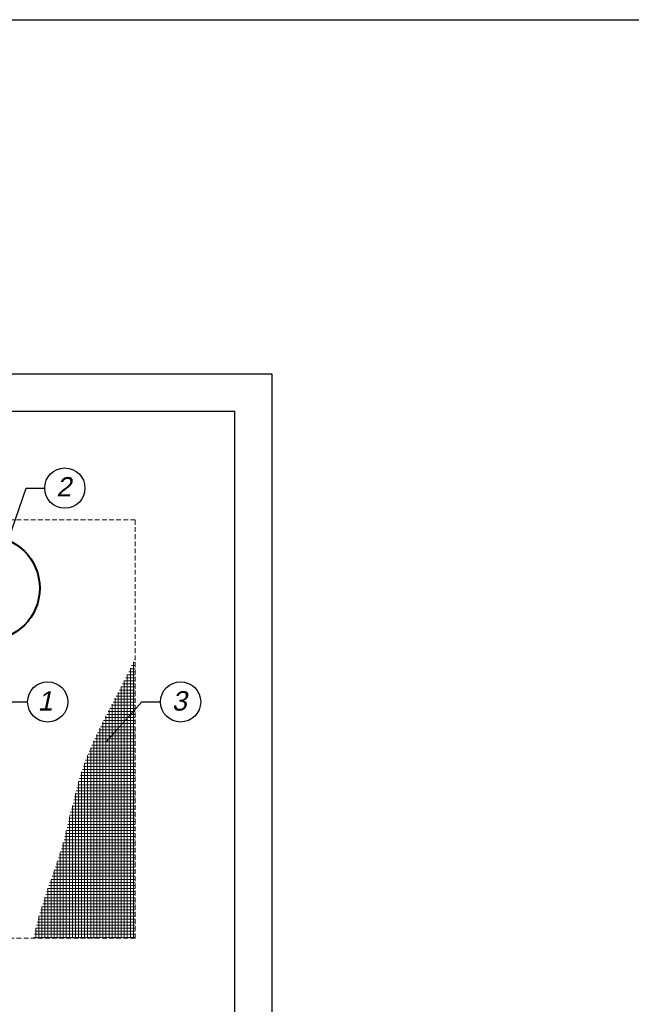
# Model space of a CAD drawing. Header units: millimetres. Extents: x -94648 to 68781, y -29623 to 11990.
# Tile 159 of 181: x 28775 to 29920, y -3176 to -1334. Entities that reach past the tile are written whole.
import ezdxf

# ---------------------------------------------------------------- set-up
doc = ezdxf.new("R2010")
doc.units = ezdxf.units.MM
doc.linetypes.add('DASHED', pattern=[19.05, 12.7, -6.35])
doc.layers.add('ATLAS siatka', color=251, linetype='Continuous', lineweight=5)
doc.layers.add('pomoc', color=3, linetype='Continuous', lineweight=13)
doc.layers.add('opisy', color=2, linetype='Continuous')
doc.layers.add('TABELKA', color=7, linetype='Continuous')
doc.styles.add('ATLAS', font='arial.ttf', dxfattribs={"oblique": 12})
doc.styles.get("Standard").update_dxf_attribs({"font": 'arial.ttf'})
doc.dimstyles.new('ISO-25', dxfattribs={"dimtxt": 2.5, "dimasz": 2.5, "dimexe": 1.25, "dimexo": 0.625, "dimtad": 1, "dimtxsty": 'Standard', "dimcen": 2.5, "dimadec": 0, "dimazin": 0, "dimtfac": 1, "dimtmove": 0, "dimatfit": 3, "dimfxl": 1, "dimarcsym": 0})

msp = doc.modelspace()

# ---------------------------------------------------------------- linework, layer by layer
for p, q in [((28787.04698, -2210.29907), (28821.82684, -2210.29907)), ((28754.97271, -2610.30327), (28789.75257, -2610.30327)), ((29003.84586, -2610.30327), (29038.62572, -2610.30327))]:
    msp.add_line(p, q)
msp.add_lwpolyline([(-14696.84519, -3045.85781), (20731.43888, -3045.85781), (20731.43888, -1333.71971), (37311.6743, -1333.71971)])
at = {"layer": 'ATLAS siatka'}
for p, q in [((28991.47278, -2542.42888), (28984.563, -2542.42888)), ((28991.47278, -2536.7149), (28987.22549, -2536.7149)), ((28987.95314, -2660.81672), (28987.95314, -2535.08435)), ((28991.47278, -2531.00092), (28989.77542, -2531.00092)), ((28991.47278, -2559.57082), (28976.2889, -2559.57082)), ((28976.52518, -2660.81672), (28976.52518, -2559.09747)), ((28991.47278, -2553.85684), (28979.10111, -2553.85684)), ((28991.47278, -2548.14286), (28981.86967, -2548.14286)), ((28982.23916, -2660.81672), (28982.23916, -2547.38028)), ((28991.47278, -2576.71276), (28967.62023, -2576.71276)), ((28991.47278, -2570.99878), (28970.53639, -2570.99878)), ((28970.8112, -2660.81672), (28970.8112, -2570.4603)), ((28991.47278, -2565.2848), (28973.43664, -2565.2848)), ((28991.47278, -2593.8547), (28958.71157, -2593.8547)), ((28959.38324, -2660.81672), (28959.38324, -2592.56983)), ((28991.47278, -2588.14072), (28961.69855, -2588.14072)), ((28991.47278, -2582.42674), (28964.66201, -2582.42674)), ((28965.09722, -2660.81672), (28965.09722, -2581.58681)), ((28947.95528, -2660.81672), (28947.95528, -2614.3948)), ((28991.47278, -2610.99664), (28949.73273, -2610.99664)), ((28991.47278, -2605.28266), (28952.72631, -2605.28266)), ((28953.66926, -2660.81672), (28953.66926, -2603.48434)), ((28991.47278, -2599.56868), (28955.72242, -2599.56868)), ((28991.47278, -2633.85257), (28937.85292, -2633.85257)), ((28991.47278, -2628.13859), (28940.79951, -2628.13859)), ((28942.2413, -2660.81672), (28942.2413, -2625.36059)), ((28991.47278, -2622.42461), (28943.76509, -2622.42461)), ((28991.47278, -2616.71063), (28946.74395, -2616.71063)), ((28991.47278, -2650.99451), (28929.15529, -2650.99451)), ((28930.81334, -2660.81672), (28930.81334, -2647.69671)), ((28991.47278, -2645.28053), (28932.02814, -2645.28053)), ((28991.47278, -2639.56655), (28934.92605, -2639.56655)), ((28936.52732, -2660.81672), (28936.52732, -2636.44047)), ((28919.38538, -2815.97505), (28919.38538, -2671.03405)), ((28952.327, -2668.13645), (28920.76425, -2668.13645)), ((28952.327, -2662.42247), (28923.51812, -2662.42247)), ((28925.09936, -2660.81672), (28925.09936, -2659.19978)), ((28925.09936, -2815.97505), (28925.09936, -2660.81672)), ((28991.47278, -2656.70849), (28926.32174, -2656.70849)), ((28930.81334, -2815.97505), (28930.81334, -2660.81672)), ((28936.52732, -2815.97505), (28936.52732, -2660.81672)), ((28942.2413, -2815.97505), (28942.2413, -2660.81672)), ((28947.95528, -2815.97505), (28947.95528, -2660.81672)), ((28991.47278, -2662.42247), (28952.327, -2662.42247)), ((28991.47278, -2668.13645), (28952.327, -2668.13645)), ((28953.66926, -2815.97505), (28953.66926, -2660.81672)), ((28959.38324, -2815.97505), (28959.38324, -2660.81672)), ((28965.09722, -2815.97505), (28965.09722, -2660.81672)), ((28970.8112, -2815.97505), (28970.8112, -2660.81672)), ((28976.52518, -2815.97505), (28976.52518, -2660.81672)), ((28982.23916, -2815.97505), (28982.23916, -2660.81672)), ((28987.95314, -2815.97505), (28987.95314, -2660.81672)), ((28952.327, -2685.27839), (28912.76723, -2685.27839)), ((28913.6714, -2815.97505), (28913.6714, -2683.30577)), ((28952.327, -2679.56441), (28915.38628, -2679.56441)), ((28952.327, -2673.85043), (28918.04516, -2673.85043)), ((28991.47278, -2673.85043), (28952.327, -2673.85043)), ((28991.47278, -2679.56441), (28952.327, -2679.56441)), ((28991.47278, -2685.27839), (28952.327, -2685.27839)), ((28952.327, -2708.13431), (28902.92357, -2708.13431)), ((28952.327, -2702.42033), (28905.29441, -2702.42033)), ((28952.327, -2696.70635), (28907.71582, -2696.70635)), ((28907.95742, -2815.97505), (28907.95742, -2696.15486)), ((28952.327, -2690.99237), (28910.21896, -2690.99237)), ((28991.47278, -2690.99237), (28952.327, -2690.99237)), ((28991.47278, -2696.70635), (28952.327, -2696.70635)), ((28991.47278, -2702.42033), (28952.327, -2702.42033)), ((28991.47278, -2708.13431), (28952.327, -2708.13431)), ((28952.327, -2725.27625), (28896.30948, -2725.27625)), ((28896.52946, -2815.97505), (28896.52946, -2724.66475)), ((28952.327, -2719.56227), (28898.42477, -2719.56227)), ((28952.327, -2713.84829), (28900.64627, -2713.84829)), ((28902.24344, -2815.97505), (28902.24344, -2709.77351)), ((28991.47278, -2713.84829), (28952.327, -2713.84829)), ((28991.47278, -2719.56227), (28952.327, -2719.56227)), ((28991.47278, -2725.27625), (28952.327, -2725.27625)), ((28952.327, -2742.41819), (28890.41412, -2742.41819)), ((28890.81548, -2815.97505), (28890.81548, -2741.20624)), ((28952.327, -2736.70421), (28892.30638, -2736.70421)), ((28952.327, -2730.99023), (28894.254, -2730.99023)), ((28991.47278, -2730.99023), (28952.327, -2730.99023)), ((28991.47278, -2736.70421), (28952.327, -2736.70421)), ((28991.47278, -2742.41819), (28952.327, -2742.41819)), ((28885.1015, -2815.97505), (28885.1015, -2759.94735)), ((28952.327, -2759.56013), (28885.21174, -2759.56013)), ((28952.327, -2753.84615), (28886.87172, -2753.84615)), ((28952.327, -2748.13217), (28888.62076, -2748.13217)), ((28991.47278, -2748.13217), (28952.327, -2748.13217)), ((28991.47278, -2753.84615), (28952.327, -2753.84615)), ((28991.47278, -2759.56013), (28952.327, -2759.56013)), ((28879.38752, -2815.97505), (28879.38752, -2781.08328)), ((28952.327, -2776.70207), (28880.51047, -2776.70207)), ((28952.327, -2770.98809), (28882.03628, -2770.98809)), ((28952.327, -2765.27411), (28883.58496, -2765.27411)), ((28991.47278, -2765.27411), (28952.327, -2765.27411)), ((28991.47278, -2770.98809), (28952.327, -2770.98809)), ((28991.47278, -2776.70207), (28952.327, -2776.70207)), ((28952.327, -2799.558), (28874.81873, -2799.558)), ((28952.327, -2793.84402), (28876.20783, -2793.84402)), ((28952.327, -2788.13004), (28877.60363, -2788.13004)), ((28952.327, -2782.41605), (28879.05012, -2782.41605)), ((28991.47278, -2782.41605), (28952.327, -2782.41605)), ((28991.47278, -2788.13004), (28952.327, -2788.13004)), ((28991.47278, -2793.84402), (28952.327, -2793.84402)), ((28991.47278, -2799.558), (28952.327, -2799.558)), ((28991.47278, -2816.69994), (28869.30963, -2816.69994)), ((28952.327, -2810.98596), (28872.10929, -2810.98596)), ((28952.327, -2805.27198), (28873.46297, -2805.27198)), ((28873.67354, -2815.97505), (28873.67354, -2804.3833)), ((28873.67354, -2971.13338), (28873.67354, -2815.97505)), ((28879.38752, -2971.13338), (28879.38752, -2815.97505)), ((28885.1015, -2971.13338), (28885.1015, -2815.97505)), ((28890.81548, -2971.13338), (28890.81548, -2815.97505)), ((28896.52946, -2971.13338), (28896.52946, -2815.97505)), ((28902.24344, -2971.13338), (28902.24344, -2815.97505)), ((28907.95742, -2971.13338), (28907.95742, -2815.97505)), ((28913.6714, -2971.13338), (28913.6714, -2815.97505)), ((28919.38538, -2971.13338), (28919.38538, -2815.97505)), ((28925.09936, -2971.13338), (28925.09936, -2815.97505)), ((28930.81334, -2971.13338), (28930.81334, -2815.97505)), ((28936.52732, -2971.13338), (28936.52732, -2815.97505)), ((28942.2413, -2971.13338), (28942.2413, -2815.97505)), ((28947.95528, -2971.13338), (28947.95528, -2815.97505)), ((28991.47278, -2805.27198), (28952.327, -2805.27198)), ((28991.47278, -2810.98596), (28952.327, -2810.98596)), ((28953.66926, -2971.13338), (28953.66926, -2815.97505)), ((28959.38324, -2971.13338), (28959.38324, -2815.97505)), ((28965.09722, -2971.13338), (28965.09722, -2815.97505)), ((28970.8112, -2971.13338), (28970.8112, -2815.97505)), ((28976.52518, -2971.13338), (28976.52518, -2815.97505)), ((28982.23916, -2971.13338), (28982.23916, -2815.97505)), ((28987.95314, -2971.13338), (28987.95314, -2815.97505)), ((28991.47278, -2833.84188), (28866.2147, -2833.84188)), ((28991.47278, -2828.1279), (28867.327, -2828.1279)), ((28867.95955, -2971.13338), (28867.95955, -2824.68044)), ((28991.47278, -2822.41392), (28868.35934, -2822.41392)), ((28862.24557, -2971.13338), (28862.24557, -2851.70601)), ((28991.47278, -2850.98382), (28862.41992, -2850.98382)), ((28991.47278, -2845.26984), (28863.75895, -2845.26984)), ((28991.47278, -2839.55586), (28865.02462, -2839.55586)), ((28991.47278, -2873.83974), (28856.37612, -2873.83974)), ((28856.53159, -2971.13338), (28856.53159, -2873.2973)), ((28991.47278, -2868.12576), (28857.98556, -2868.12576)), ((28991.47278, -2862.41178), (28859.53091, -2862.41178)), ((28991.47278, -2856.6978), (28861.00981, -2856.6978)), ((28850.81761, -2971.13338), (28850.81761, -2892.18518)), ((28991.47278, -2890.98168), (28851.19845, -2890.98168)), ((28991.47278, -2885.2677), (28852.97769, -2885.2677)), ((28991.47278, -2879.55372), (28854.70531, -2879.55372)), ((28845.10363, -2971.13338), (28845.10363, -2909.60731)), ((28991.47278, -2908.12362), (28845.603, -2908.12362)), ((28991.47278, -2902.40964), (28847.50592, -2902.40964)), ((28991.47278, -2896.69566), (28849.3728, -2896.69566)), ((28839.38965, -2971.13338), (28839.38965, -2926.2428)), ((28991.47278, -2925.26556), (28839.72994, -2925.26556)), ((28991.47278, -2919.55158), (28841.70982, -2919.55158)), ((28991.47278, -2913.8376), (28843.66924, -2913.8376)), ((28833.67567, -2971.13338), (28833.67567, -2942.53177)), ((28991.47278, -2942.4075), (28833.7194, -2942.4075)), ((28991.47278, -2936.69352), (28835.72954, -2936.69352)), ((28991.47278, -2930.97954), (28837.73478, -2930.97954)), ((28991.47278, -2965.26343), (28825.73365, -2965.26343)), ((28991.47278, -2959.54945), (28827.71149, -2959.54945)), ((28827.96169, -2971.13338), (28827.96169, -2958.83017)), ((28991.47278, -2953.83546), (28829.70519, -2953.83546)), ((28991.47278, -2948.12148), (28831.70956, -2948.12148)), ((28952.327, -2982.40537), (28819.94709, -2982.40537)), ((28952.327, -2976.69139), (28821.84626, -2976.69139)), ((28822.24771, -3052.31731), (28822.24771, -2975.49602)), ((28991.47278, -2970.97741), (28823.77684, -2970.97741)), ((28827.96169, -3052.31731), (28827.96169, -2971.13338)), ((28833.67567, -3052.31731), (28833.67567, -2971.13338)), ((28839.38965, -3052.31731), (28839.38965, -2971.13338)), ((28845.10363, -3052.31731), (28845.10363, -2971.13338)), ((28850.81761, -3052.31731), (28850.81761, -2971.13338)), ((28856.53159, -3052.31731), (28856.53159, -2971.13338)), ((28862.24557, -3052.31731), (28862.24557, -2971.13338)), ((28867.95955, -3052.31731), (28867.95955, -2971.13338)), ((28873.67354, -3052.31731), (28873.67354, -2971.13338)), ((28879.38752, -3052.31731), (28879.38752, -2971.13338)), ((28885.1015, -3052.31731), (28885.1015, -2971.13338)), ((28890.81548, -3052.31731), (28890.81548, -2971.13338)), ((28896.52946, -3052.31731), (28896.52946, -2971.13338)), ((28902.24344, -3052.31731), (28902.24344, -2971.13338)), ((28907.95742, -3052.31731), (28907.95742, -2971.13338)), ((28913.6714, -3052.31731), (28913.6714, -2971.13338)), ((28919.38538, -3052.31731), (28919.38538, -2971.13338)), ((28925.09936, -3052.31731), (28925.09936, -2971.13338)), ((28930.81334, -3052.31731), (28930.81334, -2971.13338)), ((28936.52732, -3052.31731), (28936.52732, -2971.13338)), ((28942.2413, -3052.31731), (28942.2413, -2971.13338)), ((28947.95528, -3052.31731), (28947.95528, -2971.13338)), ((28991.47278, -2976.69139), (28952.327, -2976.69139)), ((28991.47278, -2982.40537), (28952.327, -2982.40537)), ((28953.66926, -3052.31731), (28953.66926, -2971.13338)), ((28959.38324, -3052.31731), (28959.38324, -2971.13338)), ((28965.09722, -3052.31731), (28965.09722, -2971.13338)), ((28970.8112, -3052.31731), (28970.8112, -2971.13338)), ((28976.52518, -3052.31731), (28976.52518, -2971.13338)), ((28982.23916, -3052.31731), (28982.23916, -2971.13338)), ((28987.95314, -3052.31731), (28987.95314, -2971.13338)), ((28952.327, -2999.54731), (28814.48992, -2999.54731)), ((28952.327, -2993.83333), (28816.26374, -2993.83333)), ((28816.53373, -3052.31731), (28816.53373, -2992.97704)), ((28952.327, -2988.11935), (28818.08452, -2988.11935)), ((28991.47278, -2988.11935), (28952.327, -2988.11935)), ((28991.47278, -2993.83333), (28952.327, -2993.83333)), ((28991.47278, -2999.54731), (28952.327, -2999.54731)), ((28952.327, -3016.68925), (28809.50214, -3016.68925)), ((28810.81975, -3052.31731), (28810.81975, -3011.97245)), ((28952.327, -3010.97527), (28811.10394, -3010.97527)), ((28952.327, -3005.26129), (28812.76826, -3005.26129)), ((28991.47278, -3005.26129), (28952.327, -3005.26129)), ((28991.47278, -3010.97527), (28952.327, -3010.97527)), ((28991.47278, -3016.68925), (28952.327, -3016.68925)), ((28952.327, -3039.54517), (28803.82392, -3039.54517)), ((28805.10577, -3052.31731), (28805.10577, -3033.90781)), ((28952.327, -3033.83119), (28805.12376, -3033.83119)), ((28952.327, -3028.11721), (28806.50687, -3028.11721)), ((28952.327, -3022.40323), (28807.96806, -3022.40323)), ((28991.47278, -3022.40323), (28952.327, -3022.40323)), ((28991.47278, -3028.11721), (28952.327, -3028.11721)), ((28991.47278, -3033.83119), (28952.327, -3033.83119)), ((28991.47278, -3039.54517), (28952.327, -3039.54517)), ((28952.327, -3050.97313), (28801.49478, -3050.97313)), ((28952.327, -3045.25915), (28802.61253, -3045.25915)), ((28991.47278, -3045.25915), (28952.327, -3045.25915)), ((28991.47278, -3050.97313), (28952.327, -3050.97313))]:
    msp.add_line(p, q, dxfattribs=at)
at = {"layer": 'opisy'}
for centre in [(28859.49732, -2210.29907), (28827.42306, -2610.30327), (29076.29621, -2610.30327)]:
    msp.add_circle(centre, 37.67048, dxfattribs=at)
at = {"layer": 'pomoc', "color": 82, "linetype": 'DASHED', "ltscale": 0.7}
for p, q in [((27662.29524, -2269.31614), (28991.47278, -2269.31614)), ((28991.47278, -3052.31731), (28991.47278, -2269.31614)), ((27662.29524, -3052.31731), (28991.47278, -3052.31731))]:
    msp.add_line(p, q, dxfattribs=at)
at = {"layer": 'pomoc', "color": 7, "linetype": 'Continuous', "lineweight": 40}
msp.add_circle((28714.43097, -2397.51825), 98.01684, dxfattribs=at)
at = {"layer": 'TABELKA'}
for points in [[(27147.27236, -1996.44014), (29247.27236, -1996.44014), (29247.27236, -4966.44014), (27147.27236, -4966.44014)], [(27297.27236, -2066.44014), (29177.27236, -2066.44014), (29177.27236, -4896.44014), (27297.27236, -4896.44014)]]:
    msp.add_lwpolyline(points, close=True, dxfattribs=at)

# ---------------------------------------------------------------- texts
at = {"layer": 'opisy', "linetype": 'Continuous', "style": 'ATLAS', "oblique": 12}
for s, p in [('2', (28843.30842, -2225.95585)), ('1', (28808.61448, -2626.58476)), ('3', (29059.85034, -2626.58476))]:
    msp.add_text(s, height=36.29352, dxfattribs=at).set_placement(p)

# ---------------------------------------------------------------- leaders
at = {"layer": 'opisy'}
for points in [[(28719.8586, -2404.17913), (28787.04698, -2210.29907), (28821.82684, -2210.29907)], [(28688.04447, -2684.94883), (28754.97271, -2610.30327), (28789.75257, -2610.30327)], [(28936.91762, -2684.94883), (29003.84586, -2610.30327), (29038.62572, -2610.30327)]]:
    msp.add_leader(points, dimstyle='ISO-25', override={"dimgap": 0.625, "dimtad": 0}, dxfattribs=at)

doc.saveas('drawing.dxf')
